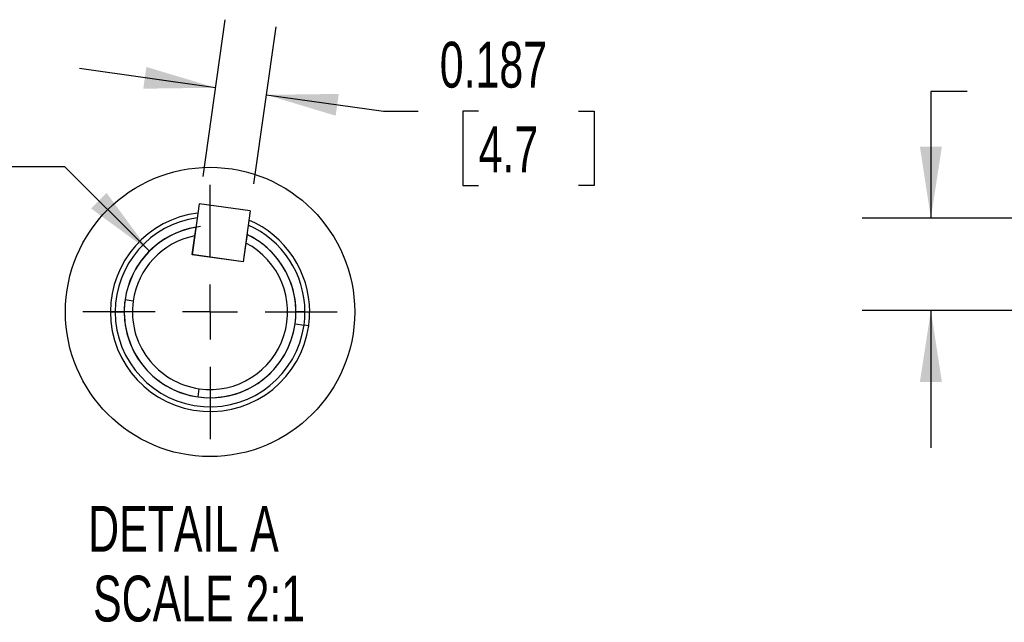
# Model space of a CAD drawing. Header units: inches. Extents: x 0 to 44, y 0 to 34.
# Tile 17 of 26: x 22.9 to 30.1, y 14.8 to 19.2. Entities that reach past the tile are written whole.
import ezdxf

# ---------------------------------------------------------------- set-up
doc = ezdxf.new("R2010")
doc.units = ezdxf.units.IN
doc.header["$LTSCALE"] = 4
doc.header["$MEASUREMENT"] = 0
doc.linetypes.add('CENTERX2', pattern=[0.8, 0.5, -0.1, 0.1, -0.1])
doc.layers.add('CENTER', color=40, linetype='CENTERX2')
doc.layers.add('SLD-DEFPOINTS', color=7, linetype='Continuous')
doc.layers.add('DIMENSIONS', color=140, linetype='Continuous', lineweight=25)
doc.layers.add('TEXT', color=140, linetype='Continuous', lineweight=25)
doc.styles.add('SLDTEXTSTYLE0', font='TXT', dxfattribs={"width": 0.7})
doc.dimstyles.new('SLDDIMSTYLE1', dxfattribs={"dimtxt": 0.339844, "dimasz": 0.52, "dimexe": 0, "dimexo": 0.0625, "dimgap": 0.084961, "dimtad": 0, "dimtih": 1, "dimtoh": 1, "dimrnd": 1e-09, "dimdsep": 46, "dimtxsty": 'SLDTEXTSTYLE0', "dimsah": 1, "dimcen": 0.09, "dimadec": 0, "dimazin": 2, "dimtfac": 1, "dimtmove": 0, "dimatfit": 0, "dimfxl": 0, "dimfrac": 2, "dimtolj": 1, "dimtzin": 12, "dimarcsym": 0})
doc.dimstyles.new('SLDDIMSTYLE8', dxfattribs={"dimtxt": 0.339844, "dimasz": 0.52, "dimexe": 0, "dimexo": 0.0625, "dimgap": 0.084961, "dimtad": 0, "dimtih": 1, "dimtoh": 1, "dimdec": 3, "dimlfac": 0.5, "dimrnd": 1e-09, "dimdsep": 46, "dimtxsty": 'SLDTEXTSTYLE0', "dimsah": 1, "dimcen": 0, "dimadec": 0, "dimazin": 2, "dimtfac": 1, "dimtdec": 3, "dimtofl": 0, "dimtmove": 0, "dimatfit": 3, "dimfxl": 0, "dimfrac": 2, "dimtolj": 1, "dimtzin": 12, "dimarcsym": 0})
doc.dimstyles.new('SLDDIMSTYLE9', dxfattribs={"dimtxt": 0.339844, "dimasz": 0.52, "dimexe": 0, "dimexo": 0.0625, "dimgap": 0.084961, "dimtad": 0, "dimtih": 1, "dimtoh": 1, "dimdec": 3, "dimlfac": 0.5, "dimrnd": 1e-09, "dimdsep": 46, "dimtxsty": 'SLDTEXTSTYLE0', "dimsah": 1, "dimcen": 0.09, "dimadec": 0, "dimazin": 2, "dimtfac": 1, "dimtdec": 3, "dimtmove": 0, "dimatfit": 0, "dimfxl": 0, "dimfrac": 2, "dimtolj": 1, "dimtzin": 12, "dimarcsym": 0})

# ---------------------------------------------------------------- blocks, each defined once
blk = doc.blocks.new('_D_2')
at = {"layer": 'DIMENSIONS'}
for p, q in [((29.7799, 18.6777), (29.5162, 18.6777)), ((29.5162, 18.6777), (29.5162, 17.7561)), ((30.3923, 18.6777), (30.2782, 18.6777)), ((30.2782, 18.6777), (30.2782, 18.1376)), ((31.4022, 18.6777), (31.5163, 18.6777)), ((31.5163, 18.6777), (31.5163, 18.1376)), ((30.2782, 18.1376), (30.3923, 18.1376)), ((31.5163, 18.1376), (31.4022, 18.1376)), ((31.6575, 17.7561), (29.0162, 17.7561)), ((32.865, 17.0841), (29.0162, 17.0841)), ((29.5162, 17.0841), (29.5162, 16.0841))]:
    blk.add_line(p, q, dxfattribs=at)
for points in [[(29.5162, 17.7561), (29.5962, 18.2761), (29.4362, 18.2761)], [(29.5162, 17.0841), (29.4362, 16.5641), (29.5962, 16.5641)]]:
    blk.add_solid(points, dxfattribs=at)
at = {"layer": 'DIMENSIONS', "char_height": 0.33333, "attachment_point": 1, "style": 'SLDTEXTSTYLE0'}
for s, insert in [('0.67', (30.3923, 19.1835)), ('17.1', (30.3923, 18.5673))]:
    blk.add_mtext(s, dxfattribs=dict(at, insert=insert))
blk = doc.blocks.new('_D_25')
at = {"layer": 'DIMENSIONS'}
for p, q in [((21.4019, 18.1291), (21.2878, 18.1291)), ((21.2878, 18.1291), (21.2878, 17.589)), ((22.4118, 18.1291), (22.5259, 18.1291)), ((22.5259, 18.1291), (22.5259, 17.589)), ((23.2144, 18.1291), (22.8097, 18.1291)), ((23.8286, 17.5149), (23.2144, 18.1291)), ((21.2878, 17.589), (21.4019, 17.589)), ((22.5259, 17.589), (22.4118, 17.589))]:
    blk.add_line(p, q, dxfattribs=at)
blk.add_arc((24.2703, 17.0731), 0.6248, 96.32901, 154.25806, dxfattribs=at)
blk.add_solid([(23.8286, 17.5149), (23.5174, 17.9391), (23.4043, 17.826)], dxfattribs=at)
at = {"layer": 'DIMENSIONS', "char_height": 0.33333, "attachment_point": 1, "style": 'SLDTEXTSTYLE0'}
for s, insert in [('%%c', (21.004, 18.6349)), ('0.625', (21.5171, 18.6349)), ('15.9', (21.4019, 18.0187))]:
    blk.add_mtext(s, dxfattribs=dict(at, insert=insert))
blk = doc.blocks.new('_D_26')
at = {"layer": 'DIMENSIONS'}
for p, q in [((24.2198, 18.058), (24.38, 19.1997)), ((24.5901, 18.006), (24.7504, 19.1477)), ((24.3105, 18.7045), (23.3202, 18.8435)), ((24.6809, 18.6525), (25.5322, 18.533)), ((25.5322, 18.533), (25.7859, 18.533)), ((26.2248, 18.533), (26.1106, 18.533)), ((26.1106, 18.533), (26.1106, 17.9929)), ((26.9519, 18.533), (27.066, 18.533)), ((27.066, 18.533), (27.066, 17.9929)), ((26.1106, 17.9929), (26.2248, 17.9929)), ((27.066, 17.9929), (26.9519, 17.9929))]:
    blk.add_line(p, q, dxfattribs=at)
for points in [[(24.3105, 18.7045), (23.8067, 18.856), (23.7844, 18.6976)], [(24.6809, 18.6525), (25.1847, 18.501), (25.207, 18.6595)]]:
    blk.add_solid(points, dxfattribs=at)
at = {"layer": 'DIMENSIONS', "char_height": 0.33333, "attachment_point": 1, "style": 'SLDTEXTSTYLE0'}
for s, insert in [('0.187', (25.942, 19.0388)), ('4.7', (26.2248, 18.4226))]:
    blk.add_mtext(s, dxfattribs=dict(at, insert=insert))
blk = doc.blocks.new('SW_CENTERMARKSYMBOL_17')
at = {"layer": 'CENTER', "color": 0}
for p, q in [((0, 0.4), (0, 0.925)), ((0, 0), (0, 0.2)), ((-0.4, 0), (-0.925, 0)), ((0, 0), (-0.2, 0)), ((0, 0), (0, -0.2)), ((0, 0), (0.2, 0)), ((0.4, 0), (0.925, 0)), ((0, -0.4), (0, -0.925))]:
    blk.add_line(p, q, dxfattribs=at)

msp = doc.modelspace()

# ---------------------------------------------------------------- linework, layer by layer
for p, q in [((24.1919, 17.8599), (24.14, 17.4895)), ((24.5623, 17.8079), (24.1919, 17.8599)), ((24.5623, 17.8079), (24.5103, 17.4375)), ((24.166, 17.6891), (24.1572, 17.6264)), ((24.5403, 17.6365), (24.5315, 17.5739)), ((24.1572, 17.6264), (24.138, 17.4898)), ((24.5315, 17.5739), (24.5123, 17.4373)), ((24.5123, 17.4373), (24.138, 17.4898)), ((24.5103, 17.4375), (24.14, 17.4895)), ((23.7111, 17.1516), (23.6517, 17.16)), ((23.5453, 17.073), (23.5798, 17.073)), ((23.5798, 17.073), (23.6453, 17.073)), ((24.9609, 17.0732), (24.8953, 17.0732)), ((24.9609, 17.0732), (24.9953, 17.0732)), ((24.8893, 16.9862), (24.9542, 16.9771)), ((24.9883, 16.9723), (24.9542, 16.9771)), ((24.1835, 16.4544), (24.1918, 16.5138))]:
    msp.add_line(p, q)
for centre, radius, start, end in [((24.2703, 17.0731), 0.725, 96.95672, 180.00938), ((24.2703, 17.0731), 0.6905, 97.72199, 180.00939), ((24.2703, 17.0731), 0.6905, 0.00938, 66.2968), ((24.2703, 17.0731), 0.725, 0.0094, 67.06205), ((24.2703, 17.0731), 0.625, 99.41894, 172.0094), ((24.2703, 17.0731), 0.6247, 99.61847, 172.00939), ((24.2703, 17.0731), 0.625, 0.0094, 64.59982), ((24.2703, 17.0731), 0.6247, 352.00938, 64.4003), ((24.2703, 17.0731), 0.5647, 101.56133, 172.00939), ((24.2703, 17.0731), 0.5647, 262.00939, 62.45744), ((24.2703, 17.0731), 0.625, 172.00932, 180.00938), ((24.2703, 17.0731), 0.6247, 172.00938, 262.00939), ((24.2703, 17.0731), 0.5647, 172.00939, 262.00939), ((24.2703, 17.0731), 0.725, 180.00939, 352.00939), ((24.2703, 17.0731), 0.6905, 180.00939, 352.00939), ((24.2703, 17.0731), 0.625, 180.00939, 352.00939), ((24.2703, 17.0731), 0.625, 352.00932, 0.00938), ((24.2704, 17.0731), 0.6905, 352.00929, 0.00952), ((24.2703, 17.0731), 0.725, 352.0094, 0.00938), ((24.2703, 17.0731), 0.6247, 262.00939, 352.00939)]:
    msp.add_arc(centre, radius, start, end)
at = {"layer": 'SLD-DEFPOINTS'}
msp.add_circle((24.2703, 17.0731), 1.0526, dxfattribs=at)

# ---------------------------------------------------------------- block references
at = {"layer": 'CENTER'}
msp.add_blockref('SW_CENTERMARKSYMBOL_17', (24.2703, 17.0731), dxfattribs=at)

# ---------------------------------------------------------------- texts
at = {"layer": 'TEXT', "linetype": 'CENTERX2', "lineweight": 18, "char_height": 0.33333, "attachment_point": 2, "style": 'SLDTEXTSTYLE0'}
for s, insert in [('DETAIL A', (24.0767, 15.6617)), ('SCALE 2:1', (24.1907, 15.1537))]:
    msp.add_mtext(s, dxfattribs=dict(at, insert=insert))

# ---------------------------------------------------------------- dimensions: what is measured, and where the dimension line sits
at = {"layer": 'DIMENSIONS'}
for base, p1, p2, angle, dimstyle, picture, middle in [((24.3105, 18.7045), (24.5623, 17.8079), (24.1919, 17.8599), 352.00939, 'SLDDIMSTYLE9', '_D_26', (25.5322, 18.533)), ((29.5162, 17.7561), (33.065, 17.0841), (31.8575, 17.7561), 90, 'SLDDIMSTYLE1', '_D_2', (29.5162, 18.6777))]:
    dim = msp.add_linear_dim(base=base, p1=p1, p2=p2, angle=angle, dimstyle=dimstyle, dxfattribs=at)
    dim.commit()
    dim.dimension.update_dxf_attribs({"geometry": picture, "text_midpoint": middle, "dimtype": 160})
dim = msp.add_diameter_dim_2p(p1=(24.7121, 16.6313), p2=(23.8286, 17.5149), dimstyle='SLDDIMSTYLE8', dxfattribs=at)
dim.commit()
dim.dimension.update_dxf_attribs({"geometry": '_D_25', "text_midpoint": (21.9069, 18.1291), "dimtype": 163})

doc.saveas('drawing.dxf')
